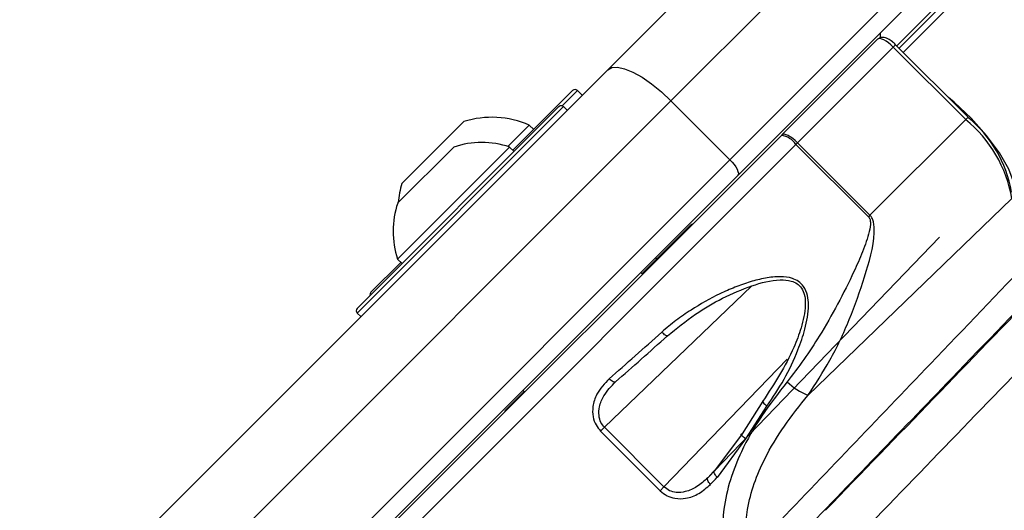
# Model space of a CAD drawing. Header units: millimetres. Extents: x 1591 to 17407, y 888 to 16227.
# Tile 40 of 78: x 3639 to 3757, y 10394 to 10453. Entities that reach past the tile are written whole.
import ezdxf

# ---------------------------------------------------------------- set-up
doc = ezdxf.new("R2010")
doc.units = ezdxf.units.MM
doc.layers.add('COMPONENT_GEOMETRY', color=7, linetype='Continuous')
doc.styles.add('SLDTEXTSTYLE1', font='TXT', dxfattribs={"width": 0.75})
doc.dimstyles.new('SLDDIMSTYLE0', dxfattribs={"dimtxt": 100, "dimasz": 6.604, "dimexe": 0, "dimexo": 0.0625, "dimgap": 25, "dimtad": 0, "dimtih": 1, "dimtoh": 1, "dimdec": 0, "dimlfac": 0.5, "dimrnd": 1e-09, "dimzin": 12, "dimdsep": 46, "dimtxsty": 'SLDTEXTSTYLE1', "dimsah": 1, "dimcen": 0.09, "dimadec": 0, "dimazin": 3, "dimtfac": 1, "dimtdec": 0, "dimtofl": 0, "dimtmove": 0, "dimatfit": 3, "dimfxl": 1, "dimfrac": 2, "dimtolj": 1, "dimtzin": 12, "dimarcsym": 0})

# ---------------------------------------------------------------- blocks, each defined once
blk = doc.blocks.new('_D')
at = {"layer": 'COMPONENT_GEOMETRY', "color": 7, "ltscale": 2}
for p, q in [((8879.1, 12946.13), (8879.1, 8407.68)), ((2657.77, 9298.99), (2657.77, 8407.68)), ((2657.77, 8414.03), (5620.66, 8414.03)), ((8879.1, 8414.03), (5916.21, 8414.03))]:
    blk.add_line(p, q, dxfattribs=at)
for points in [[(2657.77, 8414.03), (2664.37, 8413.02), (2664.37, 8415.05)], [(8879.1, 8414.03), (8872.5, 8415.05), (8872.5, 8413.02)]]:
    blk.add_solid(points, dxfattribs=at)
at = {"layer": 'COMPONENT_GEOMETRY', "color": 7, "ltscale": 2, "insert": (5620.66, 8463.56), "char_height": 100, "attachment_point": 1, "style": 'SLDTEXTSTYLE1'}
blk.add_mtext('3111', dxfattribs=at)

msp = doc.modelspace()

# ---------------------------------------------------------------- linework, layer by layer
at = {"color": 8, "linetype": 'Continuous', "lineweight": 25, "ltscale": 2}
for p, q in [((3744.66, 10449.12), (4955.3, 11659.75)), ((3744.16, 10449.62), (4729.79, 11435.25)), ((3743.46, 10449.75), (3743.74, 10450.04)), ((3705.57, 10444.53), (3703.75, 10442.71)), ((3703.93, 10442.61), (3679.18, 10417.86)), ((3752.14, 10441.07), (3752.42, 10441.36)), ((3682.77, 10389.06), (3731.79, 10438.09)), ((3708.83, 10404.16), (3726.44, 10421.09)), ((3730.72, 10412.34), (3715.96, 10397.02)), ((3721.2, 10398.11), (3722.02, 10398.97))]:
    msp.add_line(p, q, dxfattribs=at)
at = {"color": 7, "linetype": 'Continuous', "lineweight": 25, "ltscale": 2}
for p, q in [((3743.88, 10449.9), (4714, 11420.01)), ((3709.21, 10447.04), (3728.75, 10466.58)), ((3740.06, 10466.58), (3716.8, 10443.32)), ((3723.87, 10436.24), (3747.13, 10459.51)), ((3747.13, 10456.68), (3724.8, 10434.35)), ((3741.88, 10451.43), (3741.88, 10450.88)), ((3741.57, 10450.69), (3730.1, 10439.23)), ((3752.42, 10441.36), (3743.74, 10450.04)), ((3731.98, 10438.27), (3743.46, 10449.75)), ((3752.14, 10441.07), (3743.46, 10449.75)), ((3649.23, 10387.06), (3709.21, 10447.04)), ((3697.85, 10437.38), (3705, 10444.53)), ((3706.14, 10443.97), (3705.57, 10444.53)), ((3716.8, 10443.32), (3656.82, 10383.34)), ((3723.87, 10436.24), (3716.8, 10443.32)), ((3679.18, 10418.42), (3703.36, 10442.61)), ((3704.35, 10442.18), (3703.93, 10442.61)), ((3684.53, 10433.4), (3691.96, 10440.82)), ((3697.24, 10437.84), (3699.8, 10440.4)), ((3700.34, 10439.87), (3699.8, 10440.4)), ((3740.66, 10429.59), (3752.14, 10441.07)), ((3730.1, 10439.23), (3730.04, 10439.17)), ((3730.04, 10439.17), (3682.77, 10391.89)), ((3731.79, 10438.09), (3731.98, 10438.27)), ((3731.79, 10438.09), (3740.47, 10429.41)), ((3740.66, 10429.59), (3731.98, 10438.27)), ((3684.01, 10424.34), (3697.45, 10437.77)), ((3684.02, 10431.05), (3690.74, 10437.76)), ((3697.99, 10437.23), (3697.45, 10437.77)), ((3663.89, 10376.27), (3723.87, 10436.24)), ((3724.8, 10434.35), (3664.82, 10374.37)), ((3733.21, 10407.99), (3757.68, 10431.6)), ((3740.66, 10429.59), (3740.47, 10429.41)), ((3713.33, 10422.6), (3719.01, 10428.28)), ((3722, 10398.93), (3749, 10426.96)), ((3680.82, 10420.35), (3684.41, 10423.94)), ((3684.01, 10424.34), (3684.55, 10423.8)), ((3715.12, 10424.38), (3714.97, 10424.52)), ((3715.12, 10424.38), (3714.97, 10424.52)), ((3713.4, 10422.53), (3713.19, 10422.74)), ((3713.4, 10422.53), (3713.19, 10422.74)), ((3679.18, 10417.86), (3679.6, 10417.43)), ((3699.05, 10408.6), (3699.26, 10408.38)), ((3699.05, 10408.6), (3699.26, 10408.38)), ((3697.07, 10406.34), (3699.19, 10408.45)), ((3727.82, 10407.31), (3725.33, 10403.38)), ((3725.77, 10402.79), (3728.31, 10406.71)), ((3708.83, 10404.16), (3708.36, 10403.7)), ((3715.96, 10397.02), (3708.83, 10404.16)), ((3708.36, 10403.7), (3715.5, 10396.56)), ((3725.33, 10403.38), (3722, 10398.93)), ((3722.36, 10398.16), (3725.77, 10402.79)), ((3715.5, 10396.56), (3715.96, 10397.02))]:
    msp.add_line(p, q, dxfattribs=at)
at = {"color": 7, "linetype": 'Continuous', "lineweight": 25, "ltscale": 2, "flags": 128}
for points in [[(3709.21, 10447.04), (3709.69, 10447.31), (3710.38, 10447.35), (3711.23, 10447.16), (3712.23, 10446.75), (3713.33, 10446.13), (3714.48, 10445.33), (3715.66, 10444.38), (3716.8, 10443.32)], [(3758.09, 10432), (3757.96, 10433.38), (3757.31, 10435.11), (3756.18, 10437.08), (3754.64, 10439.17), (3752.79, 10441.23), (3750.75, 10443.14), (3750.09, 10443.69)], [(3731.98, 10438.27), (3731.69, 10438.54), (3731.4, 10438.78), (3731.11, 10438.98), (3730.84, 10439.14), (3730.6, 10439.24), (3730.39, 10439.3), (3730.22, 10439.29), (3730.1, 10439.23)], [(3723.87, 10436.24), (3724.13, 10435.96), (3724.37, 10435.67), (3724.57, 10435.38), (3724.73, 10435.1), (3724.83, 10434.85), (3724.88, 10434.64), (3724.87, 10434.47), (3724.8, 10434.35)], [(3716.39, 10415.13), (3716.35, 10415.11), (3716.3, 10415.11), (3716.22, 10415.14), (3716.13, 10415.19), (3716.03, 10415.26), (3715.93, 10415.35), (3715.81, 10415.46), (3715.7, 10415.58)], [(3710.16, 10409.62), (3710.11, 10409.58), (3710.04, 10409.57), (3709.95, 10409.59), (3709.85, 10409.62), (3709.74, 10409.69), (3709.62, 10409.77), (3709.51, 10409.87), (3709.4, 10409.98)], [(3727.82, 10407.31), (3727.78, 10407.3), (3727.77, 10407.26), (3727.8, 10407.2), (3727.85, 10407.12), (3727.94, 10407.03), (3728.05, 10406.93), (3728.17, 10406.82), (3728.31, 10406.71)], [(3725.77, 10402.79), (3725.61, 10402.89), (3725.48, 10402.99), (3725.36, 10403.09), (3725.28, 10403.18), (3725.23, 10403.26), (3725.23, 10403.32), (3725.26, 10403.37), (3725.33, 10403.38)], [(3721.54, 10397.32), (3721.44, 10397.44), (3721.34, 10397.55), (3721.27, 10397.67), (3721.21, 10397.78), (3721.17, 10397.89), (3721.16, 10397.98), (3721.17, 10398.05), (3721.2, 10398.11)], [(3722.36, 10398.16), (3722.25, 10398.27), (3722.15, 10398.39), (3722.08, 10398.5), (3722.02, 10398.61), (3721.98, 10398.72), (3721.96, 10398.81), (3721.97, 10398.88), (3722, 10398.93)]]:
    msp.add_lwpolyline(points, dxfattribs=at)
at = {"color": 7, "linetype": 'Continuous', "lineweight": 25, "ltscale": 4}
for centre, radius, start, end in [((3705.29, 10444.25), 0.4, 45, 135), ((3703.64, 10442.32), 0.4, 45, 135), ((3695.32, 10430.04), 11.29, 66.6102, 107.2991), ((3742.3, 10428.96), 15.6, 9.7385, 50.9042), ((3743.1, 10429.88), 14.75, 9.7385, 50.9042), ((3694.11, 10427.68), 10.63, 71.6616, 108.4591), ((3729.72, 10436.68), 2.5, 34.1348, 82.6473), ((3695.32, 10430.04), 11.29, 162.7009, 174.621), ((3694.11, 10427.68), 10.63, 161.5409, 198.3384), ((3719.72, 10427.57), 1, 109.1581, 135), ((3681.1, 10420.07), 0.4, 135, 195), ((3679.46, 10418.14), 0.4, 135, 225), ((3737.06, 10416.69), 9.51, 228.1572, 246.0796), ((3697.78, 10405.63), 1, 135, 160.8419), ((3565.77, 10203.9), 202, 90, 24.5732), ((3565.77, 10203.9), 202, 65.4268, 90), ((3565.77, 10203.9), 200, 65.6403, 24.3597), ((3565.77, 10203.9), 196, 66.0814, 23.9186)]:
    msp.add_arc(centre, radius, start, end, dxfattribs=at)
for centre, major_axis, ratio, start_param, end_param in [((3742.98, 10449.28), (-1.41, 1.41), 0.336637, 4.712389, 6.283185), ((3715.86, 10376.72), (226.11, 233.7), 0.005671, 4.792781, 4.908167), ((3723.71, 10427.32), (41.18, 38.02), 0.058799, 4.303623, 4.462721), ((3724.25, 10426.73), (40.61, 37.45), 0.059649, 4.303691, 4.462789), ((3719.45, 10373.24), (229.7, 237.18), 0.005499, 4.792789, 4.896869), ((3736.58, 10414.43), (38.39, 39.67), 0.00596, 4.294104, 4.316765), ((3737.15, 10413.88), (38.96, 40.24), 0.005875, 4.294107, 4.316768)]:
    msp.add_ellipse(centre, major_axis=major_axis, ratio=ratio, start_param=start_param, end_param=end_param, dxfattribs=at)
at = {"color": 7, "linetype": 'Continuous', "lineweight": 25, "ltscale": 2}
for points, knots in [([(3743.74, 10450.04), (3743.61, 10450.16), (3743.31, 10450.44), (3742.78, 10450.78), (3742.31, 10450.95), (3741.85, 10450.9), (3741.66, 10450.76), (3741.57, 10450.69)], [0, 0, 0, 0, 0.184576, 0.427055, 0.715546, 0.862306, 1, 1, 1, 1]), ([(3740.47, 10429.41), (3740.53, 10429.34), (3740.59, 10429.27), (3740.68, 10429.05), (3740.77, 10428.52), (3740.59, 10427.59), (3740.23, 10426.42), (3739.62, 10424.81), (3738.52, 10422.3), (3736.82, 10418.91), (3734.8, 10415.39), (3732.77, 10412.26), (3731.4, 10410.49), (3730.72, 10409.6)], [0, 0, 0, 0, 0.010772, 0.013387, 0.03112, 0.081713, 0.138967, 0.196579, 0.312775, 0.506379, 0.701621, 0.850271, 1, 1, 1, 1]), ([(3733.21, 10407.99), (3734.12, 10409.37), (3736.02, 10412.21), (3738.26, 10417.06), (3740.07, 10422.19), (3741.2, 10426.12), (3741.18, 10428.53), (3740.94, 10429.25), (3740.75, 10429.49), (3740.66, 10429.59)], [0, 0, 0, 0, 0.2160447, 0.4460693, 0.6762233, 0.9060685, 0.9609644, 0.9824822, 1, 1, 1, 1]), ([(3728.75, 10391.75), (3735.14, 10398.42), (3745.6, 10409.36), (3756.07, 10420.31), (3760.15, 10424.57)], [0, 0, 0, 0, 0.610672, 1, 1, 1, 1]), ([(3762.72, 10422.77), (3758.64, 10418.53), (3748.14, 10407.64), (3737.65, 10396.76), (3731.24, 10390.11)], [0, 0, 0, 0, 0.388949, 1, 1, 1, 1]), ([(3728.31, 10406.71), (3729.02, 10407.76), (3730.45, 10409.88), (3731.92, 10413.02), (3732.79, 10415.55), (3733.19, 10417.35), (3733.32, 10418.71), (3733.22, 10419.98), (3732.82, 10420.99), (3732.13, 10421.68), (3731.18, 10422.13), (3729.8, 10422.28), (3728.09, 10422.08), (3726.27, 10421.62), (3724.45, 10420.97), (3722.04, 10419.91), (3719.67, 10418.57), (3717.37, 10416.99), (3716.26, 10416.05), (3715.7, 10415.58)], [0, 0, 0, 0, 0.110467, 0.223154, 0.298255, 0.339908, 0.382171, 0.415364, 0.448777, 0.472891, 0.496968, 0.53824, 0.59033, 0.643876, 0.69987, 0.756256, 0.87127, 0.935394, 1, 1, 1, 1]), ([(3716.39, 10415.13), (3717.48, 10416.02), (3720.51, 10418.48), (3725.14, 10420.82), (3729.17, 10421.93), (3731.06, 10421.81), (3731.94, 10421.42), (3732.52, 10420.84), (3732.75, 10420.26), (3732.9, 10419.57), (3732.95, 10418.23), (3732.47, 10416.15), (3731, 10412.17), (3729.18, 10409.39), (3727.82, 10407.31)], [0, 0, 0, 0, 0.12991, 0.359387, 0.464769, 0.505001, 0.527937, 0.550681, 0.578411, 0.582677, 0.615146, 0.698783, 0.774581, 1, 1, 1, 1]), ([(3709.4, 10409.98), (3708.84, 10409.4), (3707.93, 10408.44), (3707.38, 10406.78), (3707.39, 10405.49), (3707.73, 10404.45), (3708.16, 10403.94), (3708.36, 10403.7)], [0, 0, 0, 0, 0.343371, 0.565902, 0.738595, 0.878696, 1, 1, 1, 1]), ([(3708.83, 10404.16), (3708.67, 10404.35), (3708.33, 10404.76), (3708.11, 10405.65), (3708.2, 10406.75), (3708.8, 10408.21), (3709.64, 10409.09), (3710.16, 10409.62)], [0, 0, 0, 0, 0.112579, 0.245384, 0.414973, 0.641274, 1, 1, 1, 1]), ([(3730.72, 10409.6), (3729.68, 10408.26), (3727.6, 10405.58), (3724.72, 10400.58), (3722.82, 10394.81), (3723.03, 10388.43), (3725.06, 10383.43), (3727.23, 10380.98), (3728.03, 10380.08)], [0, 0, 0, 0, 0.151687, 0.303172, 0.526485, 0.711728, 0.894443, 1, 1, 1, 1]), ([(3726.7, 10386.79), (3726.45, 10387.56), (3725.66, 10390.01), (3725.74, 10394.77), (3727.6, 10399.88), (3730.32, 10404.36), (3732.24, 10406.78), (3733.21, 10407.99)], [0, 0, 0, 0, 0.1039535, 0.3308942, 0.6101638, 0.8049374, 1, 1, 1, 1]), ([(3751.98, 10369.37), (3758.63, 10375.78), (3769.51, 10386.27), (3780.4, 10396.77), (3784.64, 10400.85)], [0, 0, 0, 0, 0.611051, 1, 1, 1, 1]), ([(3721.2, 10398.11), (3720.79, 10397.73), (3720, 10397.01), (3718.68, 10396.42), (3717.53, 10396.3), (3716.61, 10396.5), (3716.18, 10396.85), (3715.96, 10397.02)], [0, 0, 0, 0, 0.283974, 0.545536, 0.731752, 0.867421, 1, 1, 1, 1]), ([(3786.44, 10398.28), (3782.18, 10394.2), (3771.23, 10383.73), (3760.29, 10373.27), (3753.62, 10366.88)], [0, 0, 0, 0, 0.389328, 1, 1, 1, 1]), ([(3715.5, 10396.56), (3715.77, 10396.34), (3716.3, 10395.9), (3717.39, 10395.57), (3718.72, 10395.6), (3720.23, 10396.15), (3721.1, 10396.93), (3721.54, 10397.32)], [0, 0, 0, 0, 0.142347, 0.284676, 0.473251, 0.728841, 1, 1, 1, 1])]:
    msp.add_open_spline(points, degree=3, knots=knots, dxfattribs=at)

# ---------------------------------------------------------------- dimensions: what is measured, and where the dimension line sits
at = {"layer": 'COMPONENT_GEOMETRY', "color": 7, "ltscale": 2}
dim = msp.add_linear_dim(base=(2657.77, 8414.03), p1=(8879.1, 12948.67), p2=(2657.77, 9301.53), dimstyle='SLDDIMSTYLE0', dxfattribs=at)
dim.commit()
dim.dimension.update_dxf_attribs({"geometry": '_D', "text_midpoint": (5768.44, 8414.03), "dimtype": 160})

doc.saveas('drawing.dxf')
